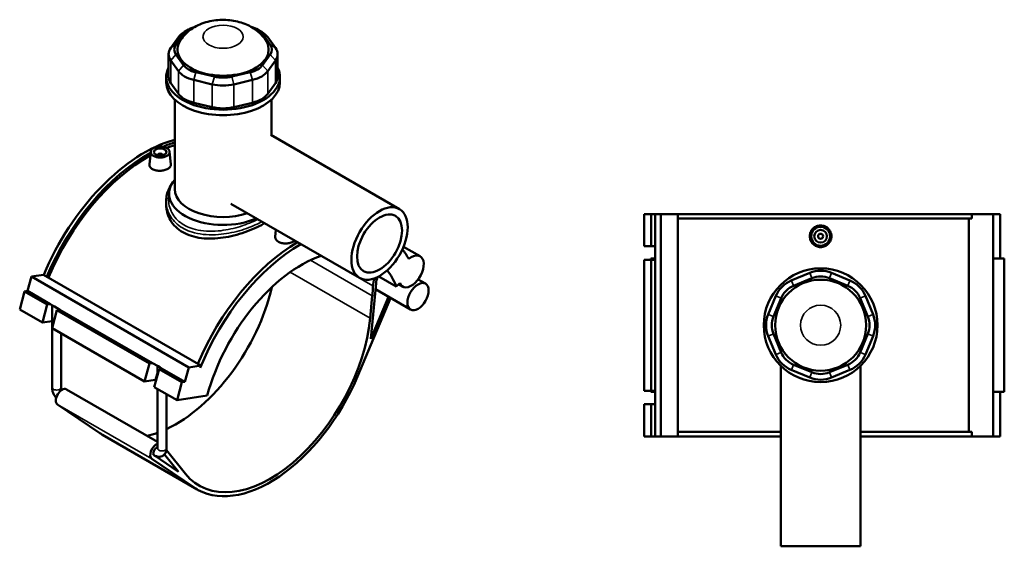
# Model space of a CAD drawing. Header units: millimetres. Extents: x -291 to 1012, y -153 to 1200.
# Tile 7 of 7: x -174 to 605, y 783 to 1200. Entities that reach past the tile are written whole.
import ezdxf

# ---------------------------------------------------------------- set-up
doc = ezdxf.new("R2010")
doc.units = ezdxf.units.MM
doc.layers.add('Visible (ANSI)', color=7, linetype='Continuous', lineweight=50)
doc.layers.add('Visible Narrow (ANSI)', color=7, linetype='Continuous', lineweight=35)

msp = doc.modelspace()

# ---------------------------------------------------------------- linework, layer by layer
at = {"layer": 'Visible (ANSI)'}
for p, q in [((-40.6, 1191.77), (-43.78, 1189.93)), ((14.05, 1191.77), (17.24, 1189.93)), ((-48.66, 1185.71), (-54.71, 1177.29)), ((-50.55, 1179.97), (-44.5, 1188.39)), ((17.96, 1188.39), (24, 1179.97)), ((28.16, 1177.29), (22.11, 1185.71)), ((-56.42, 1172.31), (-56.42, 1154.31)), ((-44.5, 1163.58), (-50.55, 1172.01)), ((24, 1172.01), (17.96, 1163.58)), ((29.87, 1172.31), (29.87, 1154.31)), ((-54.71, 1167.34), (-48.66, 1158.91)), ((22.11, 1158.91), (28.16, 1167.34)), ((-58.27, 1149.97), (-58.27, 1154.31)), ((-20.16, 1154.47), (-34.76, 1157.96)), ((8.21, 1157.96), (-6.39, 1154.47)), ((31.73, 1149.97), (31.73, 1154.31)), ((-48.66, 1140.91), (-54.71, 1149.34)), ((-36.48, 1151.88), (-21.88, 1148.39)), ((-4.66, 1148.39), (9.94, 1151.88)), ((28.16, 1149.34), (22.11, 1140.91)), ((-51.52, 1065.47), (-51.52, 1136.29)), ((-21.88, 1130.39), (-36.48, 1133.88)), ((9.94, 1133.88), (-4.66, 1130.39)), ((24.98, 1108.13), (24.98, 1136.29)), ((24.46, 1108.43), (126.22, 1049.68)), ((-70.54, 1095.09), (-71.6, 1085.23)), ((-65.05, 1092.37), (-65.05, 1092.17)), ((-61.05, 1092.37), (-61.05, 1092.17)), ((-55.57, 1095.09), (-54.51, 1085.2)), ((-56.02, 1057.76), (-56.02, 1061.79)), ((-58.27, 1055.87), (-58.27, 1053.07)), ((-7.04, 1053.87), (94.72, 995.12)), ((319.86, 1045.73), (319.86, 1020.33)), ((319.86, 1045.73), (325.24, 1045.73)), ((325.24, 1045.73), (328.63, 1045.73)), ((325.24, 1045.73), (325.24, 1020.33)), ((328.63, 1045.73), (328.63, 1020.33)), ((328.63, 1045.73), (332.93, 1045.73)), ((332.93, 1045.73), (332.93, 869.73)), ((332.93, 1045.73), (346.47, 1045.73)), ((346.47, 1045.73), (346.47, 869.73)), ((346.47, 1045.73), (579.13, 1045.73)), ((595.88, 1045.73), (579.13, 1045.73)), ((579.13, 1042.21), (579.13, 1045.73)), ((601.32, 1045.73), (595.88, 1045.73)), ((595.88, 1045.73), (595.88, 869.73)), ((601.32, 1045.73), (601.32, 1010.53)), ((579.13, 1042.21), (346.47, 1042.21)), ((576.61, 873.25), (576.61, 1042.21)), ((28.56, 1033.31), (27.96, 1027.75)), ((319.86, 1020.33), (325.24, 1020.33)), ((325.24, 1020.33), (328.63, 1020.33)), ((328.63, 1020.33), (328.63, 1017.69)), ((129.45, 1019.89), (142.59, 1012.3)), ((328.48, 1016.69), (328.48, 1010.53)), ((328.63, 1017.69), (328.63, 1015.69)), ((328.63, 1015.69), (328.63, 1009.53)), ((325.24, 1009.53), (319.86, 1009.53)), ((319.86, 1009.53), (319.86, 905.93)), ((328.63, 1010.53), (325.11, 1010.53)), ((325.11, 1010.53), (325.11, 1009.53)), ((328.63, 1009.53), (325.24, 1009.53)), ((325.24, 1009.53), (325.24, 905.93)), ((328.63, 1009.53), (328.63, 905.93)), ((604.69, 1010.53), (595.88, 1010.53)), ((604.69, 1010.53), (604.69, 904.93)), ((-164.92, 996.24), (-155.36, 997.74)), ((-155.36, 997.74), (-30.9, 925.89)), ((450.79, 999.17), (436.19, 993.12)), ((482.61, 993.12), (468.01, 999.17)), ((-167.97, 984.82), (-164.92, 996.24)), ((-164.92, 996.24), (-40.47, 924.39)), ((103.51, 946.99), (107.7, 991.07)), ((109.89, 996.35), (123.7, 988.38)), ((123.7, 988.38), (126.46, 991.13)), ((125.51, 990.18), (128.74, 988.32)), ((141.06, 994), (146.85, 990.66)), ((437.91, 988.96), (452.51, 995.01)), ((466.29, 995.01), (480.89, 988.96)), ((-174.17, 970.16), (-170.36, 984.44)), ((-170.36, 984.44), (-167.97, 984.82)), ((-170.36, 984.44), (-152.4, 974.07)), ((-167.97, 984.82), (-150.01, 974.45)), ((107.23, 986.15), (134.99, 970.12)), ((-156.21, 959.79), (-152.4, 974.07)), ((-152.4, 974.07), (-150.01, 974.45)), ((-150.01, 974.45), (-148.15, 973.37)), ((-148.59, 908.48), (-148.59, 973.63)), ((93.08, 917.02), (119.2, 979.24)), ((104.77, 981.03), (103.08, 963.2)), ((117.47, 980.24), (103.51, 946.99)), ((424.01, 980.94), (417.97, 966.34)), ((422.12, 964.62), (428.17, 979.22)), ((490.63, 979.22), (496.68, 964.62)), ((500.83, 966.34), (494.79, 980.94)), ((-174.17, 970.16), (-156.21, 959.79)), ((-144.77, 969.66), (-148.57, 955.38)), ((-148.15, 973.37), (-146.73, 972.55)), ((-146.73, 972.55), (-142.37, 970.04)), ((-142.37, 970.04), (-144.77, 969.66)), ((-144.77, 969.66), (-71.51, 927.37)), ((-142.37, 970.04), (-69.12, 927.74)), ((-148.59, 960.98), (-156.21, 959.79)), ((-148.57, 955.38), (-75.32, 913.08)), ((-141.39, 908.48), (-141.39, 951.23)), ((428.17, 936.24), (422.12, 950.84)), ((496.68, 950.84), (490.63, 936.24)), ((417.97, 949.12), (424.01, 934.52)), ((494.79, 934.52), (500.83, 949.12)), ((-75.32, 913.08), (-71.51, 927.37)), ((-71.51, 927.37), (-69.12, 927.74)), ((-69.12, 927.74), (-64.76, 925.23)), ((-63.87, 922.96), (-67.68, 908.67)), ((-65.21, 917.94), (-65.21, 925.49)), ((-64.76, 925.23), (-63.35, 924.41)), ((-61.48, 923.33), (-63.87, 922.96)), ((-63.87, 922.96), (-45.91, 912.59)), ((-63.35, 924.41), (-61.48, 923.33)), ((-61.48, 923.33), (-43.52, 912.96)), ((-43.52, 912.96), (-40.47, 924.39)), ((-40.47, 924.39), (-30.9, 925.89)), ((-30.9, 925.89), (-31.42, 923.97)), ((427.9, 925.6), (427.9, 782.73)), ((436.19, 922.35), (450.79, 916.3)), ((452.51, 920.46), (437.91, 926.5)), ((480.89, 926.5), (466.29, 920.46)), ((468.01, 916.3), (482.61, 922.35)), ((490.9, 925.6), (490.9, 782.73)), ((-66.95, 914.4), (-75.32, 913.08)), ((-49.72, 898.3), (-45.91, 912.59)), ((-45.91, 912.59), (-43.52, 912.96)), ((-137.15, 906.98), (-65.21, 865.44)), ((-67.68, 908.67), (-49.72, 898.3)), ((-65.21, 860.34), (-65.21, 907.25)), ((319.86, 905.93), (325.24, 905.93)), ((325.11, 905.93), (325.11, 904.93)), ((325.11, 904.93), (328.63, 904.93)), ((325.24, 905.93), (328.63, 905.93)), ((328.48, 904.93), (328.48, 898.77)), ((328.63, 905.93), (328.63, 899.77)), ((595.88, 904.93), (604.69, 904.93)), ((601.32, 904.93), (601.32, 869.73)), ((-58.01, 860.34), (-58.01, 903.09)), ((-49.72, 898.3), (-25.8, 902.06)), ((328.63, 899.77), (328.63, 897.77)), ((328.63, 897.77), (328.63, 895.13)), ((-110.88, 872.4), (-144.26, 894.98)), ((325.24, 895.13), (319.86, 895.13)), ((319.86, 895.13), (319.86, 869.73)), ((328.63, 895.13), (325.24, 895.13)), ((325.24, 895.13), (325.24, 869.73)), ((328.63, 895.13), (328.63, 869.73)), ((427.9, 873.25), (346.47, 873.25)), ((579.13, 873.25), (490.9, 873.25)), ((579.13, 869.73), (579.13, 873.25)), ((-108.55, 870.93), (-33.88, 827.82)), ((319.86, 869.73), (325.24, 869.73)), ((325.24, 869.73), (328.63, 869.73)), ((328.63, 869.73), (332.93, 869.73)), ((332.93, 869.73), (346.47, 869.73)), ((346.47, 869.73), (427.9, 869.73)), ((490.9, 869.73), (579.13, 869.73)), ((579.13, 869.73), (595.88, 869.73)), ((595.88, 869.73), (601.32, 869.73)), ((-43.04, 840.09), (-58.15, 858.77)), ((-69.59, 851.87), (-36.21, 829.29)), ((-48.42, 841.61), (-67.84, 854.75)), ((-67.8, 854.73), (-67.77, 854.71)), ((-59.69, 855.54), (-48.42, 841.61)), ((427.9, 782.73), (490.9, 782.73))]:
    msp.add_line(p, q, dxfattribs=at)
for centre, radius in [((459.4, 1028.13), 7.5), ((459.4, 1028.13), 5), ((459.4, 1028.13), 2), ((459.4, 957.73), 45), ((459.4, 957.73), 36)]:
    msp.add_circle(centre, radius, dxfattribs=at)
for centre, radius, start, end in [((332.08, 1016.69), 3.6, 163.82929, 196.17071), ((459.4, 978.38), 22.5, 67.5, 112.5), ((444.8, 972.33), 22.5, 112.5, 157.5), ((459.4, 978.38), 18, 67.5, 112.5), ((474, 972.33), 22.5, 22.5, 67.5), ((444.8, 972.33), 18, 112.5, 157.5), ((474, 972.33), 18, 22.5, 67.5), ((438.75, 957.73), 22.5, 157.5, 202.5), ((480.05, 957.73), 22.5, 337.5, 22.5), ((438.75, 957.73), 18, 157.5, 202.5), ((480.05, 957.73), 18, 337.5, 22.5), ((444.8, 943.13), 18, 202.5, 247.5), ((474, 943.13), 18, 292.5, 337.5), ((444.8, 943.13), 22.5, 202.5, 247.5), ((474, 943.13), 22.5, 292.5, 337.5), ((459.4, 937.09), 18, 247.5, 292.5), ((459.4, 937.09), 22.5, 247.5, 292.5), ((332.08, 898.77), 3.6, 163.82929, 196.17071)]:
    msp.add_arc(centre, radius, start, end, dxfattribs=at)
for centre, major_axis, ratio, start_param, end_param in [((-27.87, 1184.42), (18, 0), 0.57735, 2.014984, 2.748894), ((1.33, 1184.42), (18, 0), 0.57735, 0.392699, 1.126608), ((-27.87, 1180.74), (-22.5, 0), 0.57735, 5.497787, 5.890486), ((1.33, 1180.74), (22.5, 0), 0.57735, 0.392699, 0.785398), ((-33.92, 1172.31), (-22.5, 0), 0.57735, 5.890486, 6.675884), ((-13.27, 1175.99), (-36, 0), 0.57735, 5.919574, 9.788389), ((-33.92, 1175.99), (-18, 0), 0.57735, 5.890486, 6.675884), ((7.37, 1175.99), (18, 0), 0.57735, 5.890486, 6.675884), ((7.37, 1172.31), (22.5, 0), 0.57735, 5.890486, 6.675884), ((-13.27, 1154.31), (-45, 0), 0.57735, 5.99515, 9.712813), ((-27.87, 1167.56), (-18, 0), 0.57735, 0.392699, 1.178097), ((1.33, 1167.56), (-18, 0), 0.57735, 1.963495, 2.748894), ((-33.92, 1154.31), (-22.5, 0), 0.57735, 0, 0.392699), ((-27.87, 1163.89), (-22.5, 0), 0.57735, 0.392699, 1.178097), ((-13.27, 1164.07), (-18, 0), 0.57735, 1.178097, 1.963495), ((1.33, 1163.89), (22.5, 0), 0.57735, 5.105088, 5.890486), ((7.37, 1154.31), (22.5, 0), 0.57735, 5.890486, 6.283185), ((-13.27, 1149.97), (-45, 0), 0.57735, 0, 3.141593), ((-13.27, 1160.39), (22.5, 0), 0.57735, 4.31969, 5.105088), ((-27.87, 1145.88), (-22.5, 0), 0.57735, 0.392699, 1.178097), ((1.33, 1145.88), (-22.5, 0), 0.57735, 1.963495, 2.748894), ((-13.27, 1142.39), (-22.5, 0), 0.57735, 1.178097, 1.963495), ((-75.5, 985.65), (-66.56, -115.28), 0.57735, 3.669428, 4.935541), ((-73.01, 984.22), (66.56, 115.28), 0.57735, 0.555088, 0.656771), ((-73.01, 984.22), (-65.25, -113.02), 0.57735, 3.691988, 3.763576), ((-73.01, 984.22), (66.56, 115.28), 0.57735, 0.760115, 1.793948), ((-73.01, 984.22), (-65.25, -113.02), 0.57735, 3.903839, 4.940082), ((-63.05, 1092.37), (-2, 0), 0.57735, 2.963882, 6.460896), ((-13.27, 1061.79), (-42.75, 0), 0.57735, 5.820231, 8.515137), ((-13.27, 1065.47), (-38.25, 0), 0.57735, 0, 2.097158), ((46.46, 915.24), (66.56, 115.28), 0.57735, 0.794058, 1.793948), ((48.95, 913.8), (-66.56, -115.28), 0.57735, 3.935651, 4.950367), ((48.95, 913.8), (56.25, 97.43), 0.57735, 0.592814, 2.007129), ((135.66, 1000.31), (-6.92, -11.99), 0.57735, 5.846853, 10.421472), ((48.95, 913.8), (66.56, 115.28), 0.57735, 5.950071, 6.061039), ((48.95, 913.8), (56.25, 97.43), 0.57735, 5.846853, 6.052072), ((116.03, 994.76), (-7.62, -13.19), 0.57735, 5.034278, 5.465567), ((116.03, 994.76), (-5.93, -10.27), 0.57735, 4.932434, 5.3822), ((-50.61, 971.28), (56.25, 97.43), 0.57735, 3.833826, 5.196727), ((25.76, 946), (56.25, 97.43), 0.57735, 5.3822, 5.465567), ((-144.99, 973.34), (3.59, -0.86), 0.349506, 3.728819, 4.293283), ((24.06, 928.17), (-56.25, -97.43), 0.57735, 6.064865, 8.523793), ((-61.61, 925.2), (3.59, -0.86), 0.349506, 3.728819, 4.293283), ((-63.13, 912.19), (-5.22, 1.39), 0.345066, 5.415883, 5.620631), ((24.06, 928.17), (-57.94, -100.35), 0.57735, 6.241978, 8.070118), ((-140.64, 900.94), (-3.49, -6.04), 0.57735, 3.141593, 6.241978), ((-50.61, 971.28), (-57.94, -100.35), 0.57735, 6.241978, 6.283185), ((-50.61, 971.28), (56.25, 97.43), 0.57735, 3.637244, 3.742404), ((-65.97, 857.83), (-3.49, -6.04), 0.57735, 3.773147, 6.241978), ((-65.97, 857.83), (-1.8, -3.12), 0.57735, 3.625549, 6.241978)]:
    msp.add_ellipse(centre, major_axis=major_axis, ratio=ratio, start_param=start_param, end_param=end_param, dxfattribs=at)
for centre, major_axis in [((-63.05, 1094.82), (7.5, 0)), ((-63.05, 1094.82), (-5, 0)), ((110.47, 1022.4), (15.75, 27.28)), ((110.47, 1022.4), (12.6, 21.82)), ((140.92, 980.39), (5.93, 10.27))]:
    msp.add_ellipse(centre, major_axis=major_axis, ratio=0.57735, dxfattribs=at)
for points, knots in [([(20.37, 1183.38), (18.54, 1186.15), (16.42, 1188.39), (11.36, 1192.62), (8.37, 1194.34), (1.48, 1197.36), (-2.45, 1198.38), (-10.59, 1199.52), (-14.82, 1199.57), (-23.24, 1198.59), (-27.43, 1197.57), (-35.48, 1194.13), (-39.4, 1191.8), (-44.4, 1186.78), (-45.72, 1185.2), (-46.92, 1183.38)], [5.861399, 5.861399, 5.861399, 5.861399, 6.102229, 6.102229, 6.419648, 6.419648, 6.829948, 6.829948, 7.26785, 7.26785, 7.705724, 7.705724, 8.118184, 8.118184, 8.275768, 8.275768, 8.275768, 8.275768]), ([(-54.51, 1085.2), (-54.5, 1085.1), (-54.49, 1085.01), (-54.49, 1084.32), (-54.71, 1083.69), (-55.59, 1082.51), (-56.25, 1081.97), (-57.77, 1081.09), (-58.73, 1080.7), (-60.84, 1080.15), (-61.98, 1079.99), (-64.13, 1079.93), (-65.28, 1080.03), (-67.39, 1080.48), (-68.36, 1080.85), (-69.88, 1081.73), (-70.54, 1082.3), (-71.41, 1083.56), (-71.62, 1084.26), (-71.62, 1085.01), (-71.61, 1085.12), (-71.6, 1085.23)], [0.593442, 0.593442, 0.593442, 0.593442, 0.645466, 0.645466, 0.967986, 0.967986, 1.290507, 1.290507, 1.613027, 1.613027, 1.935547, 1.935547, 2.25828, 2.25828, 2.581013, 2.581013, 2.903746, 2.903746, 3.226479, 3.226479, 3.279443, 3.279443, 3.279443, 3.279443]), ([(-58.27, 1055.87), (-58.27, 1057.61), (-58.09, 1059.34), (-57.34, 1062.72), (-56.78, 1064.37), (-55.32, 1067.53), (-54.42, 1069.04), (-53.19, 1070.7), (-53.01, 1070.93), (-52.83, 1071.16)], [30.765529, 30.765529, 30.765529, 30.765529, 31.442851, 31.442851, 32.115316, 32.115316, 32.778707, 32.778707, 32.888019, 32.888019, 32.888019, 32.888019]), ([(19.56, 1038.51), (19.23, 1038.31), (18.89, 1038.11), (16.53, 1036.75), (14.26, 1035.58), (9.32, 1033.35), (6.65, 1032.29), (1.11, 1030.36), (-1.77, 1029.5), (-7.56, 1028.07), (-10.47, 1027.49), (-16.08, 1026.68), (-18.99, 1026.41), (-24.77, 1026.26), (-27.66, 1026.37), (-33.2, 1027.06), (-35.87, 1027.63), (-40.8, 1029.21), (-43.08, 1030.21), (-47.11, 1032.54), (-48.99, 1033.94), (-52.31, 1037.12), (-53.73, 1038.92), (-56.02, 1042.75), (-56.88, 1044.79), (-58.01, 1048.94), (-58.27, 1051.04), (-58.27, 1053.07)], [6.696231, 6.696231, 6.696231, 6.696231, 6.84155, 6.84155, 7.696514, 7.696514, 8.551479, 8.551479, 9.406444, 9.406444, 10.261408, 10.261408, 11.116831, 11.116831, 11.972254, 11.972254, 12.827677, 12.827677, 13.683099, 13.683099, 14.538522, 14.538522, 15.393945, 15.393945, 16.249367, 16.249367, 17.10479, 17.10479, 17.10479, 17.10479]), ([(467.97, 1028.13), (467.97, 1027.06), (467.76, 1025.91), (466.88, 1023.8), (466.22, 1022.84), (464.7, 1021.32), (463.73, 1020.67), (461.62, 1019.8), (460.47, 1019.58), (458.32, 1019.58), (457.18, 1019.8), (455.07, 1020.67), (454.1, 1021.32), (452.58, 1022.84), (451.92, 1023.8), (451.04, 1025.91), (450.83, 1027.06), (450.83, 1029.21), (451.04, 1030.36), (451.92, 1032.46), (452.58, 1033.42), (454.1, 1034.94), (455.07, 1035.6), (457.18, 1036.47), (458.32, 1036.68), (460.47, 1036.68), (461.62, 1036.47), (463.73, 1035.6), (464.7, 1034.94), (466.22, 1033.42), (466.88, 1032.46), (467.76, 1030.36), (467.97, 1029.21), (467.97, 1028.13)], [0, 0, 0, 0, 0.322733, 0.322733, 0.645466, 0.645466, 0.967986, 0.967986, 1.290507, 1.290507, 1.613027, 1.613027, 1.935547, 1.935547, 2.25828, 2.25828, 2.581013, 2.581013, 2.903746, 2.903746, 3.226479, 3.226479, 3.548999, 3.548999, 3.87152, 3.87152, 4.19404, 4.19404, 4.51656, 4.51656, 4.839293, 4.839293, 5.162026, 5.162026, 5.162026, 5.162026]), ([(43.49, 1024.69), (43.21, 1024.46), (42.89, 1024.25), (41.79, 1023.61), (40.83, 1023.22), (38.72, 1022.67), (37.58, 1022.51), (35.43, 1022.45), (34.28, 1022.54), (32.17, 1023), (31.2, 1023.37), (30.44, 1023.81), (29.68, 1024.25), (29.02, 1024.82), (28.15, 1026.08), (27.94, 1026.77), (27.94, 1027.53), (27.95, 1027.64), (27.96, 1027.75)], [3.72833, 3.72833, 3.72833, 3.72833, 3.87152, 3.87152, 4.19404, 4.19404, 4.51656, 4.51656, 4.839293, 4.839293, 5.162026, 5.162026, 5.162026, 5.484759, 5.484759, 5.807492, 5.807492, 5.860456, 5.860456, 5.860456, 5.860456]), ([(-145.27, 900.2), (-145.58, 900.55), (-145.87, 900.92), (-146.63, 902), (-147.07, 902.75), (-147.79, 904.32), (-148.08, 905.13), (-148.48, 906.78), (-148.59, 907.63), (-148.59, 908.48)], [3.599271, 3.599271, 3.599271, 3.599271, 3.769911, 3.769911, 4.08407, 4.08407, 4.39823, 4.39823, 4.712389, 4.712389, 4.712389, 4.712389]), ([(-140.86, 906.49), (-140.95, 906.68), (-141.03, 906.87), (-141.2, 907.32), (-141.27, 907.58), (-141.36, 908.03), (-141.38, 908.22), (-141.39, 908.41), (-141.39, 908.45), (-141.39, 908.48)], [4.0678364, 4.0678364, 4.0678364, 4.0678364, 4.2227622, 4.2227622, 4.4497631, 4.4497631, 4.6605497, 4.6605497, 4.712389, 4.712389, 4.712389, 4.712389]), ([(-58.01, 860.34), (-58.01, 859.49), (-58.12, 858.62), (-58.68, 856.96), (-59.11, 856.16), (-60.22, 854.96), (-60.81, 854.52), (-62.07, 853.91), (-62.73, 853.73), (-64.09, 853.59), (-64.8, 853.65), (-66.29, 853.98), (-67.05, 854.3), (-67.75, 854.7), (-67.76, 854.7), (-67.77, 854.71)], [1.570796, 1.570796, 1.570796, 1.570796, 1.884956, 1.884956, 2.178001, 2.178001, 2.39917, 2.39917, 2.60766, 2.60766, 2.84188, 2.84188, 3.139342, 3.139342, 3.141593, 3.141593, 3.141593, 3.141593]), ([(-65.21, 860.34), (-65.21, 860.22), (-65.22, 860.13), (-65.23, 860.07), (-65.24, 860.05), (-65.24, 860.05)], [1.5707963, 1.5707963, 1.5707963, 1.5707963, 1.7594727, 1.7594727, 1.8595922, 1.8595922, 1.8595922, 1.8595922])]:
    msp.add_open_spline(points, degree=3, knots=knots, dxfattribs=at)
at = {"layer": 'Visible Narrow (ANSI)'}
for p, q in [((-44.5, 1188.39), (-48.66, 1185.71)), ((17.96, 1188.39), (22.11, 1185.71)), ((-54.71, 1177.29), (-50.55, 1179.97)), ((24, 1179.97), (28.16, 1177.29)), ((-50.55, 1172.01), (-54.71, 1167.34)), ((24, 1172.01), (28.16, 1167.34)), ((-54.71, 1149.34), (-54.71, 1167.34)), ((-44.5, 1163.58), (-48.66, 1158.91)), ((17.96, 1163.58), (22.11, 1158.91)), ((28.16, 1167.34), (28.16, 1149.34)), ((-48.66, 1158.91), (-48.66, 1140.91)), ((-34.76, 1157.96), (-36.48, 1151.88)), ((-20.16, 1154.47), (-21.88, 1148.39)), ((-6.39, 1154.47), (-4.66, 1148.39)), ((8.21, 1157.96), (9.94, 1151.88)), ((22.11, 1140.91), (22.11, 1158.91)), ((-36.48, 1133.88), (-36.48, 1151.88)), ((-21.88, 1148.39), (-21.88, 1130.39)), ((-4.66, 1130.39), (-4.66, 1148.39)), ((9.94, 1151.88), (9.94, 1133.88)), ((105.26, 988.95), (64.09, 1012.72)), ((55.83, 1009.29), (104.77, 981.03)), ((39.78, 999.75), (103.08, 963.2)), ((452.43, 995.22), (450.88, 998.96)), ((466.37, 995.22), (467.92, 998.96)), ((436.28, 992.91), (437.83, 989.17)), ((480.97, 989.17), (482.52, 992.91)), ((427.96, 979.31), (424.22, 980.86)), ((490.84, 979.31), (494.58, 980.86)), ((421.92, 964.71), (418.17, 966.26)), ((496.88, 964.71), (500.63, 966.26)), ((421.92, 950.76), (418.17, 949.21)), ((496.88, 950.76), (500.63, 949.21)), ((427.96, 936.16), (424.22, 934.61)), ((490.84, 936.16), (494.58, 934.61)), ((-66.95, 914.4), (-65.21, 920.91)), ((437.83, 926.3), (436.28, 922.55)), ((452.43, 920.25), (450.88, 916.51)), ((466.37, 920.25), (467.92, 916.51)), ((480.97, 926.3), (482.52, 922.55)), ((-144.26, 894.98), (-69.59, 851.87)), ((-110.88, 872.4), (-36.21, 829.29))]:
    msp.add_line(p, q, dxfattribs=at)
msp.add_circle((459.4, 957.73), 15.9, dxfattribs=at)
msp.add_ellipse((-13.27, 1186.1), major_axis=(-15.9, 0), ratio=0.57735, dxfattribs=at)
for centre, major_axis, start_param, end_param in [((-144.99, 908.48), (-3.6, 0), 0, 3.141593), ((-61.61, 860.34), (3.6, 0), 3.141593, 6.283185), ((-65.97, 857.83), (-1.8, -3.12), 6.241978, 6.283185)]:
    msp.add_ellipse(centre, major_axis=major_axis, ratio=0.57735, start_param=start_param, end_param=end_param, dxfattribs=at)
for points, knots in [([(14.22, 1041.6), (13.62, 1041.29), (13, 1040.98), (8.24, 1038.68), (3.56, 1036.88), (-6.48, 1033.95), (-11.85, 1032.85), (-23.45, 1031.78), (-29.65, 1032.07), (-39.66, 1034.58), (-43.69, 1036.43), (-50.3, 1041.45), (-52.84, 1044.63), (-56.06, 1051.76), (-56.68, 1055.73), (-56.19, 1060.13), (-56.12, 1060.65), (-56.02, 1061.17)], [20.880145, 20.880145, 20.880145, 20.880145, 21.114366, 21.114366, 22.665815, 22.665815, 24.284856, 24.284856, 26.215722, 26.215722, 27.792007, 27.792007, 29.404993, 29.404993, 31.073173, 31.073173, 31.296782, 31.296782, 31.296782, 31.296782]), ([(-58.27, 1055.87), (-58.27, 1052.59), (-57.55, 1049.3), (-54.42, 1042.61), (-51.72, 1039.3), (-44.75, 1034.05), (-40.51, 1032.08), (-30.01, 1029.37), (-23.53, 1028.99), (-11.41, 1029.95), (-5.81, 1031.02), (4.64, 1033.96), (9.51, 1035.79), (15.08, 1038.45), (16.3, 1039.08), (17.46, 1039.72)], [-30.765529, -30.765529, -30.765529, -30.765529, -29.404993, -29.404993, -27.792007, -27.792007, -26.215722, -26.215722, -24.284856, -24.284856, -22.665815, -22.665815, -21.114366, -21.114366, -20.655098, -20.655098, -20.655098, -20.655098])]:
    msp.add_open_spline(points, degree=3, knots=knots, dxfattribs=at)

doc.saveas('drawing.dxf')
